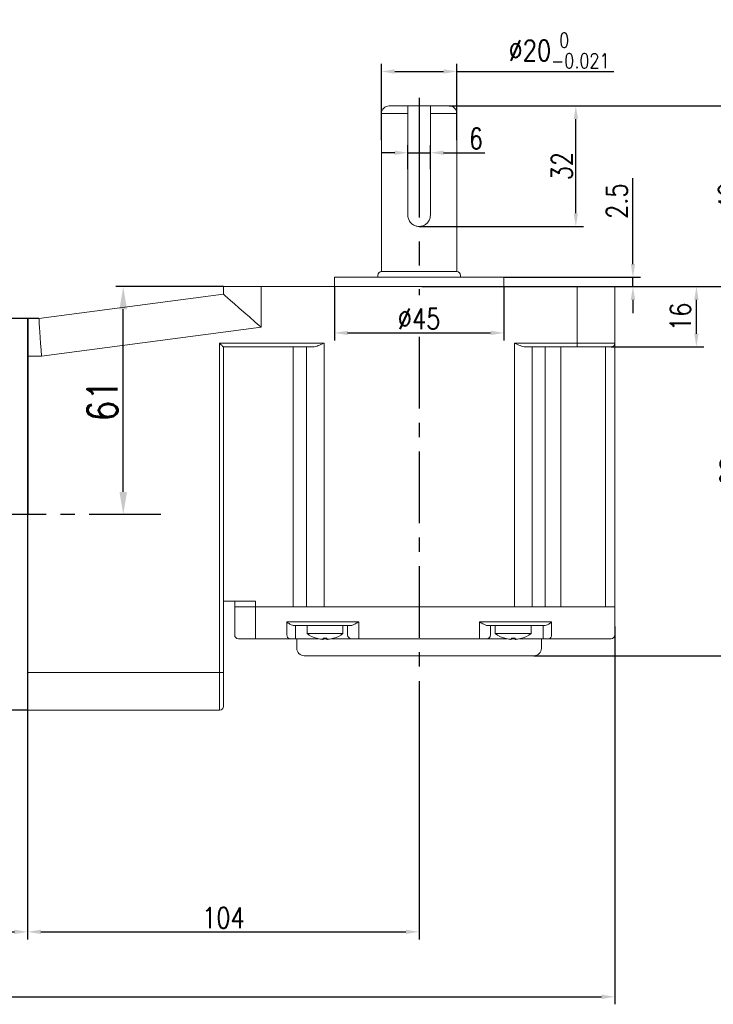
# Model space of a CAD drawing. Header units: inches. Extents: x 331 to 12887, y -474 to 4488.
# Tile 121 of 122: x 11980 to 12164, y 1230 to 1491. Entities that reach past the tile are written whole.
import ezdxf

# ---------------------------------------------------------------- set-up
doc = ezdxf.new("R2010")
doc.units = ezdxf.units.IN
doc.header["$LTSCALE"] = 10
doc.header["$MEASUREMENT"] = 0
doc.linetypes.add('CENTER', pattern=[10.16, 6.35, -1.27, 1.27, -1.27])
for name, color, linetype in [('1轮廓实线层', 7, 'Continuous'), ('3中心线层', 1, 'CENTER'), ('7标注层', 4, 'Continuous')]:
    doc.layers.add(name, color=color, linetype=linetype)
doc.styles.add('PC_TEXTSTYLE', font='isocp.shx', dxfattribs={"width": 0.8, "bigfont": 'HZFS.SHX'})
doc.styles.add('TH_GBDIM', font='romans.shx', dxfattribs={"width": 0.8, "bigfont": 'gbcbig.shx'})
doc.dimstyles.new('TH_GBDIM', dxfattribs={"dimtxt": 3.5, "dimasz": 2.5, "dimexe": 2, "dimexo": 0, "dimgap": 1, "dimtad": 1, "dimdec": 4, "dimdsep": 46, "dimtxsty": 'TH_GBDIM', "dimcen": 0.09, "dimclrd": 4, "dimclre": 4, "dimclrt": 3, "dimadec": 0, "dimazin": 0, "dimtfac": 1, "dimtdec": 4, "dimtmove": 0, "dimatfit": 3, "dimfxl": 1, "dimtzin": 0, "dimarcsym": 0})
doc.dimstyles.new('线性标注', dxfattribs={"dimtxt": 2.5, "dimasz": 3, "dimexe": 2, "dimexo": 0, "dimgap": 1, "dimtad": 1, "dimtih": 1, "dimtoh": 1, "dimdsep": 46, "dimtxsty": 'PC_TEXTSTYLE', "dimcen": 0.09, "dimclrt": 3, "dimadec": 0, "dimazin": 0, "dimtfac": 0.7, "dimtix": 1, "dimtmove": 0, "dimatfit": 0, "dimfxl": 1, "dimtzin": 0, "dimarcsym": 0})

# ---------------------------------------------------------------- blocks, each defined once
blk = doc.blocks.new('*D692')
at = {"layer": '7标注层', "color": 0, "lineweight": -2, "transparency": 16777216}
for p, q in [((12086.22, 1314.85), (12086.22, 1246.84)), ((11982.22, 1307.67), (11982.22, 1246.84)), ((11985.72, 1248.84), (12082.72, 1248.84))]:
    blk.add_line(p, q, dxfattribs=at)
at = {"layer": '7标注层', "color": 0, "transparency": 16777216}
for points in [[(11985.72, 1249.42), (11985.72, 1248.26), (11982.22, 1248.84)], [(12082.72, 1249.42), (12082.72, 1248.26), (12086.22, 1248.84)]]:
    blk.add_solid(points, dxfattribs=at)
at = {"layer": 'Defpoints', "color": 0, "transparency": 16777216}
for p in [(12086.22, 1314.85), (11982.22, 1307.67), (12086.22, 1248.84)]:
    blk.add_point(p, dxfattribs=at)
at = {"layer": '7标注层', "color": 3, "transparency": 16777216, "insert": (12034.22, 1252.59), "char_height": 5.5, "attachment_point": 5, "style": 'TH_GBDIM'}
blk.add_mtext('104', dxfattribs=at)
blk = doc.blocks.new('*D794')
at = {"layer": '7标注层', "color": 4, "lineweight": -2, "transparency": 16777216}
for p, q in [((12034.22, 1420.17), (12005.61, 1420.17)), ((12007.61, 1365.67), (12007.61, 1414.17)), ((12007.61, 1359.67), (12005.61, 1359.67))]:
    blk.add_line(p, q, dxfattribs=at)
at = {"layer": '7标注层', "color": 4, "transparency": 16777216}
for points in [[(12006.61, 1414.17), (12008.61, 1414.17), (12007.61, 1420.17)], [(12006.61, 1365.67), (12008.61, 1365.67), (12007.61, 1359.67)]]:
    blk.add_solid(points, dxfattribs=at)
at = {"layer": 'Defpoints', "color": 0, "transparency": 16777216}
for p in [(12007.61, 1420.17), (12034.22, 1420.17), (12007.61, 1359.67)]:
    blk.add_point(p, dxfattribs=at)
at = {"layer": '7标注层', "color": 3, "transparency": 16777216, "insert": (12002.11, 1389.92), "char_height": 8, "attachment_point": 5, "rotation": 90, "style": 'TH_GBDIM'}
blk.add_mtext('61', dxfattribs=at)
blk = doc.blocks.new('*D795')
at = {"layer": '7标注层', "color": 4, "lineweight": -2, "transparency": 16777216}
for p, q in [((12138.22, 1420.17), (12161.9, 1420.17)), ((12159.9, 1407.67), (12159.9, 1416.67)), ((12137.22, 1404.17), (12161.9, 1404.17))]:
    blk.add_line(p, q, dxfattribs=at)
at = {"layer": '7标注层', "color": 4, "transparency": 16777216}
for points in [[(12159.32, 1416.67), (12160.49, 1416.67), (12159.9, 1420.17)], [(12159.32, 1407.67), (12160.49, 1407.67), (12159.9, 1404.17)]]:
    blk.add_solid(points, dxfattribs=at)
at = {"layer": 'Defpoints', "color": 0, "transparency": 16777216}
for p in [(12138.22, 1420.17), (12159.9, 1420.17), (12137.22, 1404.17)]:
    blk.add_point(p, dxfattribs=at)
at = {"layer": '7标注层', "color": 3, "transparency": 16777216, "insert": (12155.65, 1412.17), "char_height": 5.5, "attachment_point": 5, "rotation": 90, "style": 'TH_GBDIM'}
blk.add_mtext('16', dxfattribs=at)
blk = doc.blocks.new('*D796')
at = {"layer": '7标注层', "color": 4, "lineweight": -2, "transparency": 16777216}
for p, q in [((12138.22, 1420.17), (12174.73, 1420.17)), ((12172.73, 1416.67), (12172.73, 1325.67)), ((12116.72, 1322.17), (12174.73, 1322.17))]:
    blk.add_line(p, q, dxfattribs=at)
at = {"layer": '7标注层', "color": 4, "transparency": 16777216}
for points in [[(12172.15, 1416.67), (12173.32, 1416.67), (12172.73, 1420.17)], [(12172.15, 1325.67), (12173.32, 1325.67), (12172.73, 1322.17)]]:
    blk.add_solid(points, dxfattribs=at)
at = {"layer": 'Defpoints', "color": 0, "transparency": 16777216}
for p in [(12138.22, 1420.17), (12116.72, 1322.17), (12172.73, 1322.17)]:
    blk.add_point(p, dxfattribs=at)
at = {"layer": '7标注层', "color": 3, "transparency": 16777216, "insert": (12168.98, 1371.17), "char_height": 5.5, "attachment_point": 5, "rotation": 90, "style": 'TH_GBDIM'}
blk.add_mtext('98', dxfattribs=at)
blk = doc.blocks.new('*D694')
at = {"layer": '7标注层', "color": 4, "lineweight": -2, "transparency": 16777216}
for p, q in [((12094.23, 1468.17), (12174.73, 1468.17)), ((12172.73, 1464.67), (12172.73, 1423.67)), ((12125.16, 1420.17), (12174.73, 1420.17))]:
    blk.add_line(p, q, dxfattribs=at)
at = {"layer": '7标注层', "color": 4, "transparency": 16777216}
for points in [[(12172.15, 1464.67), (12173.32, 1464.67), (12172.73, 1468.17)], [(12172.15, 1423.67), (12173.32, 1423.67), (12172.73, 1420.17)]]:
    blk.add_solid(points, dxfattribs=at)
at = {"layer": 'Defpoints', "color": 0, "transparency": 16777216}
for p in [(12094.23, 1468.17), (12125.16, 1420.17), (12172.73, 1420.17)]:
    blk.add_point(p, dxfattribs=at)
at = {"layer": '7标注层', "color": 3, "transparency": 16777216, "insert": (12168.48, 1444.17), "char_height": 5.5, "attachment_point": 5, "rotation": 90, "style": 'TH_GBDIM'}
blk.add_mtext('49', dxfattribs=at)
blk = doc.blocks.new('*D695')
at = {"layer": '7标注层', "color": 4, "lineweight": -2, "transparency": 16777216}
for p, q in [((12094.23, 1468.17), (12129.86, 1468.17)), ((12127.86, 1439.67), (12127.86, 1464.67)), ((12086.23, 1436.17), (12129.86, 1436.17))]:
    blk.add_line(p, q, dxfattribs=at)
at = {"layer": '7标注层', "color": 4, "transparency": 16777216}
for points in [[(12127.28, 1464.67), (12128.44, 1464.67), (12127.86, 1468.17)], [(12127.28, 1439.67), (12128.44, 1439.67), (12127.86, 1436.17)]]:
    blk.add_solid(points, dxfattribs=at)
at = {"layer": 'Defpoints', "color": 0, "transparency": 16777216}
for p in [(12094.23, 1468.17), (12127.86, 1468.17), (12086.23, 1436.17)]:
    blk.add_point(p, dxfattribs=at)
at = {"layer": '7标注层', "color": 3, "transparency": 16777216, "insert": (12124.11, 1452.17), "char_height": 5.5, "attachment_point": 5, "rotation": 90, "style": 'TH_GBDIM'}
blk.add_mtext('32', dxfattribs=at)
blk = doc.blocks.new('*D696')
at = {"layer": '7标注层', "color": 4, "lineweight": -2, "transparency": 16777216}
for p, q in [((12076.23, 1459.11), (12076.23, 1479.31)), ((12079.73, 1477.31), (12092.73, 1477.31)), ((12096.23, 1459.11), (12096.23, 1479.31)), ((12096.23, 1477.31), (12137.93, 1477.31))]:
    blk.add_line(p, q, dxfattribs=at)
at = {"layer": '7标注层', "color": 4, "transparency": 16777216}
for points in [[(12079.73, 1477.89), (12079.73, 1476.72), (12076.23, 1477.31)], [(12092.73, 1477.89), (12092.73, 1476.72), (12096.23, 1477.31)]]:
    blk.add_solid(points, dxfattribs=at)
at = {"layer": 'Defpoints', "color": 0, "transparency": 16777216}
for p in [(12096.23, 1477.31), (12076.23, 1459.05), (12096.23, 1459.05)]:
    blk.add_point(p, dxfattribs=at)
at = {"layer": '7标注层', "color": 3, "transparency": 16777216, "insert": (12123.41, 1482.86), "char_height": 5.5, "attachment_point": 5, "style": 'TH_GBDIM'}
blk.add_mtext('\\A1;{%%c20{\\H0.71x;\\S 0^ -0.021;}}', dxfattribs=at)
blk = doc.blocks.new('*D697')
at = {"layer": '7标注层', "color": 4, "lineweight": -2, "transparency": 16777216}
for p, q in [((12083.23, 1451.36), (12083.23, 1457.73)), ((12089.23, 1451.36), (12089.23, 1457.73)), ((12079.73, 1455.73), (12076.23, 1455.73)), ((12083.23, 1455.73), (12089.23, 1455.73)), ((12092.73, 1455.73), (12103.7, 1455.73))]:
    blk.add_line(p, q, dxfattribs=at)
at = {"layer": '7标注层', "color": 4, "transparency": 16777216}
for points in [[(12079.73, 1456.31), (12079.73, 1455.15), (12083.23, 1455.73)], [(12092.73, 1456.31), (12092.73, 1455.15), (12089.23, 1455.73)]]:
    blk.add_solid(points, dxfattribs=at)
at = {"layer": 'Defpoints', "color": 0, "transparency": 16777216}
for p in [(12089.23, 1455.73), (12083.23, 1451.36), (12089.23, 1451.36)]:
    blk.add_point(p, dxfattribs=at)
at = {"layer": '7标注层', "color": 3, "transparency": 16777216, "insert": (12101.33, 1459.48), "char_height": 5.5, "attachment_point": 5, "style": 'TH_GBDIM'}
blk.add_mtext('6', dxfattribs=at)
blk = doc.blocks.new('*D700')
at = {"layer": '7标注层', "color": 4, "lineweight": -2, "transparency": 16777216}
for p, q in [((12143.04, 1426.17), (12143.04, 1448.99)), ((12108.72, 1422.67), (12145.04, 1422.67)), ((12143.04, 1420.17), (12143.04, 1422.67)), ((12086.91, 1420.17), (12145.04, 1420.17)), ((12143.04, 1416.67), (12143.04, 1413.17))]:
    blk.add_line(p, q, dxfattribs=at)
at = {"layer": '7标注层', "color": 4, "transparency": 16777216}
for points in [[(12142.45, 1426.17), (12143.62, 1426.17), (12143.04, 1422.67)], [(12142.45, 1416.67), (12143.62, 1416.67), (12143.04, 1420.17)]]:
    blk.add_solid(points, dxfattribs=at)
at = {"layer": 'Defpoints', "color": 0, "transparency": 16777216}
for p in [(12108.72, 1422.67), (12143.04, 1422.67), (12086.91, 1420.17)]:
    blk.add_point(p, dxfattribs=at)
at = {"layer": '7标注层', "color": 3, "transparency": 16777216, "insert": (12138.79, 1442.88), "char_height": 5.5, "attachment_point": 5, "rotation": 90, "style": 'TH_GBDIM'}
blk.add_mtext('2.5', dxfattribs=at)
blk = doc.blocks.new('*D702')
at = {"layer": '7标注层', "color": 0, "lineweight": -2, "transparency": 16777216}
for p, q in [((12063.72, 1420.17), (12063.72, 1405.89)), ((12108.72, 1420.17), (12108.72, 1405.89)), ((12067.22, 1407.89), (12105.22, 1407.89))]:
    blk.add_line(p, q, dxfattribs=at)
at = {"layer": '7标注层', "color": 0, "transparency": 16777216}
for points in [[(12067.22, 1408.47), (12067.22, 1407.3), (12063.72, 1407.89)], [(12105.22, 1408.47), (12105.22, 1407.3), (12108.72, 1407.89)]]:
    blk.add_solid(points, dxfattribs=at)
at = {"layer": 'Defpoints', "color": 0, "transparency": 16777216}
for p in [(12063.72, 1420.17), (12108.72, 1420.17), (12108.72, 1407.89)]:
    blk.add_point(p, dxfattribs=at)
at = {"layer": '7标注层', "color": 3, "transparency": 16777216, "insert": (12086.22, 1411.64), "char_height": 5.5, "attachment_point": 5, "style": 'TH_GBDIM'}
blk.add_mtext('%%C45', dxfattribs=at)
blk = doc.blocks.new('*D703')
at = {"layer": '7标注层', "color": 0, "lineweight": -2, "transparency": 16777216}
for p, q in [((11982.22, 1411.67), (11982.22, 1246.84)), ((11777.72, 1324.67), (11777.72, 1246.84)), ((11781.22, 1248.84), (11978.72, 1248.84))]:
    blk.add_line(p, q, dxfattribs=at)
at = {"layer": '7标注层', "color": 0, "transparency": 16777216}
for points in [[(11781.22, 1249.42), (11781.22, 1248.26), (11777.72, 1248.84)], [(11978.72, 1249.42), (11978.72, 1248.26), (11982.22, 1248.84)]]:
    blk.add_solid(points, dxfattribs=at)
at = {"layer": 'Defpoints', "color": 0, "transparency": 16777216}
for p in [(11982.22, 1411.67), (11777.72, 1324.67), (11982.22, 1248.84)]:
    blk.add_point(p, dxfattribs=at)
at = {"layer": '7标注层', "color": 3, "transparency": 16777216, "insert": (11891.47, 1252.59), "char_height": 5.5, "attachment_point": 5, "style": 'TH_GBDIM'}
blk.add_mtext('204.5', dxfattribs=at)
blk = doc.blocks.new('*D705')
at = {"layer": '7标注层', "color": 0, "lineweight": -2, "transparency": 16777216}
for p, q in [((12138.22, 1329.92), (12138.22, 1229.59)), ((11777.72, 1319.42), (11777.72, 1229.59)), ((11781.22, 1231.59), (12134.72, 1231.59))]:
    blk.add_line(p, q, dxfattribs=at)
at = {"layer": '7标注层', "color": 0, "transparency": 16777216}
for points in [[(11781.22, 1232.18), (11781.22, 1231.01), (11777.72, 1231.59)], [(12134.72, 1232.18), (12134.72, 1231.01), (12138.22, 1231.59)]]:
    blk.add_solid(points, dxfattribs=at)
at = {"layer": 'Defpoints', "color": 0, "transparency": 16777216}
for p in [(12138.22, 1329.92), (11777.72, 1319.42), (12138.22, 1231.59)]:
    blk.add_point(p, dxfattribs=at)
at = {"layer": '7标注层', "color": 3, "transparency": 16777216, "insert": (11969.47, 1235.34), "char_height": 5.5, "attachment_point": 5, "style": 'TH_GBDIM'}
blk.add_mtext('360.5', dxfattribs=at)

msp = doc.modelspace()

# ---------------------------------------------------------------- linework, layer by layer
at = {"linetype": 'Continuous', "lineweight": 15}
for p, q in [((12078.22711, 1468.17136), (12094.2271, 1468.17136)), ((12076.22418, 1424.17136), (12076.22711, 1466.17136)), ((12076.22418, 1424.17136), (12076.22815, 1466.17136)), ((12083.2271, 1466.17136), (12076.22711, 1466.17136)), ((12083.2271, 1439.17136), (12083.2271, 1466.17136)), ((12089.22711, 1466.17136), (12089.22711, 1439.17136)), ((12096.2271, 1466.17136), (12089.22711, 1466.17136)), ((12096.22711, 1466.17136), (12096.22418, 1424.17136)), ((12096.22711, 1466.17136), (12096.22418, 1424.17136)), ((12063.72418, 1422.67136), (12108.72418, 1422.67136)), ((12096.22418, 1424.17136), (12076.22418, 1424.17136)), ((12034.22418, 1418.17136), (12034.22418, 1420.17136)), ((12034.22418, 1420.17136), (12044.22418, 1420.17136)), ((12044.22418, 1420.17136), (12044.22418, 1409.41029)), ((12044.22418, 1420.17136), (12128.22418, 1420.17136)), ((12128.22418, 1420.17136), (12138.22418, 1420.17136)), ((12128.22418, 1405.17136), (12128.22418, 1420.17136)), ((12138.22418, 1420.17136), (12138.22418, 1405.17136)), ((11985.22418, 1411.67136), (12034.22418, 1418.17136)), ((12044.22418, 1409.41029), (11985.88455, 1401.67136)), ((12033.22418, 1405.17136), (12060.97132, 1405.17136)), ((12033.22418, 1317.67136), (12033.22418, 1405.17136)), ((12057.97132, 1404.17136), (12034.22418, 1404.17136)), ((12034.22418, 1404.17136), (12034.22418, 1317.67136)), ((12052.79401, 1404.17136), (12052.79401, 1335.17136)), ((12056.27286, 1335.17136), (12056.27286, 1404.17136)), ((12060.97132, 1405.17136), (12060.97132, 1335.17136)), ((12111.55536, 1405.17136), (12128.22418, 1405.17136)), ((12111.55536, 1335.17136), (12111.55536, 1405.17136)), ((12128.22418, 1404.17136), (12114.55536, 1404.17136)), ((12116.25382, 1404.17136), (12116.25382, 1335.17136)), ((12119.72351, 1404.17136), (12119.72351, 1335.17136)), ((12123.90059, 1404.17136), (12123.90059, 1335.17136)), ((12128.22418, 1405.17136), (12138.22418, 1405.17136)), ((12128.22418, 1405.17136), (12128.22418, 1404.17136)), ((12137.22418, 1404.17136), (12128.22418, 1404.17136)), ((12135.72418, 1335.17136), (12135.72418, 1404.17136)), ((12138.22418, 1405.17136), (12138.22418, 1335.17136)), ((11985.88455, 1401.67136), (11982.22418, 1401.67136)), ((12034.22418, 1336.67136), (12042.76406, 1336.67136)), ((12037.22418, 1335.17136), (12037.22418, 1336.67136)), ((12042.76406, 1336.67136), (12042.76406, 1335.17136)), ((12037.22418, 1327.67136), (12037.22418, 1335.17136)), ((12037.22418, 1335.17136), (12042.76406, 1335.17136)), ((12042.76406, 1335.17136), (12037.22418, 1335.17136)), ((12042.76406, 1335.17136), (12042.76406, 1327.67136)), ((12042.76406, 1335.17136), (12052.79401, 1335.17136)), ((12042.76406, 1335.17136), (12052.79401, 1335.17136)), ((12056.27286, 1335.17136), (12052.79401, 1335.17136)), ((12052.79401, 1335.17136), (12056.27286, 1335.17136)), ((12056.27286, 1335.17136), (12060.97132, 1335.17136)), ((12060.97132, 1335.17136), (12056.27286, 1335.17136)), ((12111.55536, 1335.17136), (12060.97132, 1335.17136)), ((12060.97132, 1335.17136), (12111.55536, 1335.17136)), ((12111.55536, 1335.17136), (12116.25382, 1335.17136)), ((12116.25382, 1335.17136), (12111.55536, 1335.17136)), ((12116.25382, 1335.17136), (12119.72351, 1335.17136)), ((12116.25382, 1335.17136), (12119.72351, 1335.17136)), ((12119.72351, 1335.17136), (12123.90059, 1335.17136)), ((12119.72351, 1335.17136), (12123.90059, 1335.17136)), ((12123.90059, 1335.17136), (12135.72418, 1335.17136)), ((12123.90059, 1335.17136), (12135.72418, 1335.17136)), ((12135.72418, 1335.17136), (12138.22418, 1335.17136)), ((12138.22418, 1335.17136), (12135.72418, 1335.17136)), ((12138.22418, 1335.17136), (12138.22418, 1327.67136)), ((12051.10398, 1331.17136), (12052.79401, 1331.17136)), ((12051.10398, 1327.67136), (12051.10398, 1331.17136)), ((12052.79401, 1331.17136), (12056.27286, 1331.17136)), ((12056.27286, 1331.17136), (12060.97132, 1331.17136)), ((12060.97132, 1331.17136), (12070.22418, 1331.17136)), ((12070.22418, 1331.17136), (12070.22418, 1327.67136)), ((12102.22418, 1331.17136), (12111.55536, 1331.17136)), ((12102.22418, 1327.67136), (12102.22418, 1331.17136)), ((12111.55536, 1331.17136), (12116.25382, 1331.17136)), ((12116.25382, 1331.17136), (12119.72351, 1331.17136)), ((12119.72351, 1331.17136), (12121.4313, 1331.17136)), ((12121.4313, 1331.17136), (12121.4313, 1327.67136)), ((12053.7337, 1330.17136), (12053.03423, 1330.17136)), ((12053.39347, 1330.17136), (12053.39347, 1327.67136)), ((12057.21255, 1330.17136), (12053.7337, 1330.17136)), ((12060.97132, 1330.17136), (12057.21255, 1330.17136)), ((12067.98811, 1330.17136), (12060.97132, 1330.17136)), ((12067.22418, 1327.67136), (12067.22418, 1330.17136)), ((12111.55536, 1330.17136), (12104.46025, 1330.17136)), ((12105.22418, 1330.17136), (12105.22418, 1327.67136)), ((12115.31413, 1330.17136), (12111.55536, 1330.17136)), ((12118.78382, 1330.17136), (12115.31413, 1330.17136)), ((12119.49759, 1330.17136), (12118.78382, 1330.17136)), ((12119.15152, 1327.67136), (12119.15152, 1330.17136)), ((12042.65608, 1326.67136), (12038.22418, 1326.67136)), ((12051.86715, 1326.67136), (12042.65608, 1326.67136)), ((12053.39347, 1326.67136), (12051.86715, 1326.67136)), ((12053.39347, 1326.67136), (12053.39347, 1327.67136)), ((12059.51541, 1326.67136), (12053.39347, 1326.67136)), ((12056.47418, 1328.03416), (12061.22418, 1328.03416)), ((12060.73418, 1326.52556), (12060.73418, 1326.81108)), ((12061.22418, 1326.67136), (12060.73418, 1326.67136)), ((12061.22418, 1328.03416), (12065.97418, 1328.03416)), ((12061.22418, 1326.67136), (12061.22418, 1326.79769)), ((12061.71418, 1326.67136), (12061.22418, 1326.67136)), ((12061.71418, 1326.81108), (12061.71418, 1326.52556)), ((12068.22418, 1326.67136), (12062.93295, 1326.67136)), ((12070.22418, 1326.67136), (12068.22418, 1326.67136)), ((12070.22418, 1326.67136), (12070.22418, 1327.67136)), ((12102.22418, 1326.67136), (12070.22418, 1326.67136)), ((12102.22418, 1326.67136), (12102.22418, 1327.67136)), ((12104.22418, 1326.67136), (12102.22418, 1326.67136)), ((12109.51541, 1326.67136), (12104.22418, 1326.67136)), ((12106.47418, 1328.03416), (12111.22418, 1328.03416)), ((12110.73418, 1326.52556), (12110.73418, 1326.81108)), ((12111.22418, 1326.67136), (12110.73418, 1326.67136)), ((12111.22418, 1328.03416), (12115.97418, 1328.03416)), ((12111.22418, 1326.79769), (12111.22418, 1326.67136)), ((12111.71418, 1326.67136), (12111.22418, 1326.67136)), ((12111.71418, 1326.81108), (12111.71418, 1326.52556)), ((12119.15152, 1326.67136), (12112.93295, 1326.67136)), ((12119.15152, 1327.67136), (12119.15152, 1326.67136)), ((12120.67138, 1326.67136), (12119.15152, 1326.67136)), ((12123.40059, 1326.67136), (12120.67138, 1326.67136)), ((12135.22418, 1326.67136), (12123.40059, 1326.67136)), ((12137.22418, 1326.67136), (12135.22418, 1326.67136)), ((12116.72418, 1322.17136), (12055.72418, 1322.17136)), ((11982.22418, 1317.67136), (12033.22418, 1317.67136)), ((12033.22418, 1307.67136), (12033.22418, 1317.67136)), ((12033.22418, 1317.67136), (12034.22418, 1317.67136)), ((12034.22418, 1317.67136), (12034.22418, 1308.67136)), ((12033.22418, 1307.67136), (11982.22418, 1307.67136))]:
    msp.add_line(p, q, dxfattribs=at)
at = {"linetype": 'Continuous', "lineweight": 15, "flags": 128}
for points in [[(12044.22418, 1409.41029), (12042.65984, 1410.78083), (12041.13401, 1412.11761), (12039.68427, 1413.38774), (12038.34633, 1414.55992), (12037.15311, 1415.6053), (12036.13401, 1416.49814), (12035.31412, 1417.21646), (12034.71361, 1417.74256), (12034.3473, 1418.0635), (12034.22418, 1418.17136)], [(11985.22418, 1411.67136), (11985.23422, 1411.51944), (11985.264, 1411.06829), (11985.31265, 1410.33162), (11985.37867, 1409.33181), (11985.46007, 1408.09924), (11985.55437, 1406.67136), (11985.65869, 1405.09156), (11985.76988, 1403.40784), (11985.88455, 1401.67136)], [(12034.22418, 1404.17136), (12034.20899, 1404.18655), (12034.16387, 1404.23167), (12034.09021, 1404.30534), (12033.99023, 1404.40532), (12033.86697, 1404.52857), (12033.72418, 1404.67136), (12033.5662, 1404.82934), (12033.39783, 1404.99771), (12033.22418, 1405.17136)], [(12063.47805, 1326.81108), (12063.48143, 1326.80522), (12063.48384, 1326.80104), (12063.48529, 1326.79853), (12063.48577, 1326.79769)], [(12108.96259, 1326.79769), (12108.96307, 1326.79853), (12108.96452, 1326.80104), (12108.96693, 1326.80522), (12108.97031, 1326.81108)]]:
    msp.add_lwpolyline(points, dxfattribs=at)
at = {"linetype": 'Continuous', "lineweight": 15}
for centre, radius, start, end in [((12078.22711, 1466.17136), 2, 90, 180), ((12094.22711, 1466.17136), 2, 0, 90), ((12076.22418, 1423.17136), 1, 90, 180), ((12096.22418, 1423.17136), 1, 0, 90), ((12137.22418, 1405.17136), 1, 270, 0), ((12038.22418, 1327.67136), 1, 180, 270), ((12040.36781, 1327.42427), 2.40896, 341.7873328, 5.8872967), ((12052.00393, 1327.56696), 0.90599, 173.3830038, 261.3161557), ((12061.22418, 1334.47136), 8, 233.5764264, 253.5786384), ((12061.78878, 1325.17505), 3.25888, 149.8661641, 150.1378907), ((12061.22418, 1334.47136), 7.98498, 253.6046715, 264.3221101), ((12061.22418, 1335.7742), 8.9765, 266.8708423, 273.1291577), ((12061.22418, 1334.47136), 7.98498, 275.6778899, 286.3953285), ((12061.22418, 1334.47136), 8, 286.4213616, 306.4235736), ((12068.22418, 1327.67136), 1, 180, 270), ((12104.22418, 1327.67136), 1, 270, 0), ((12111.22418, 1334.47136), 8, 233.5764264, 253.5786384), ((12111.22418, 1334.47136), 7.98498, 253.6046715, 264.3221101), ((12111.22418, 1335.77421), 8.97652, 266.8708452, 273.1291548), ((12111.22418, 1334.47136), 7.98498, 275.6778899, 286.3953285), ((12117.01715, 1328.84505), 4.08195, 209.8865173, 210.1034474), ((12111.22418, 1334.47136), 8, 286.4213616, 306.4235736), ((12120.53238, 1327.56573), 0.9051, 278.8337087, 6.7019271), ((12137.22418, 1327.67136), 1, 270, 0), ((12055.72418, 1324.17136), 2, 180, 270), ((12116.72418, 1324.17136), 2, 270, 0), ((12033.22418, 1308.67136), 1, 270, 0)]:
    msp.add_arc(centre, radius, start, end, dxfattribs=at)
for points, knots in [([(12083.2271, 1466.17136), (12083.2271, 1466.26765), (12083.2271, 1466.57771), (12083.2271, 1466.98422), (12083.2271, 1467.4534), (12083.2271, 1467.84784), (12083.2271, 1468.1257), (12083.2271, 1468.15707), (12083.2271, 1468.17136)], [0, 0, 0, 0, 0.08938675, 0.287851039, 0.389062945, 0.604634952, 0.819845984, 1, 1, 1, 1]), ([(12089.22711, 1468.17136), (12089.22711, 1468.14838), (12089.22711, 1468.10172), (12089.22711, 1467.76383), (12089.22711, 1467.31112), (12089.22711, 1466.79284), (12089.22711, 1466.37298), (12089.22711, 1466.17136)], [0, 0, 0, 0, 0.229746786, 0.466528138, 0.611240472, 0.813313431, 1, 1, 1, 1]), ([(12089.22711, 1439.17136), (12089.19547, 1438.84258), (12089.13224, 1438.1854), (12088.64118, 1437.30508), (12087.90615, 1436.61534), (12086.96447, 1436.20347), (12085.94799, 1436.12922), (12084.98312, 1436.38342), (12084.15063, 1436.93017), (12083.53184, 1437.73086), (12083.25592, 1438.53238), (12083.23379, 1439.02305), (12083.2271, 1439.17136)], [0, 0, 0, 0, 0.104037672, 0.207958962, 0.314868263, 0.423943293, 0.529873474, 0.632456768, 0.736269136, 0.844079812, 0.952871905, 1, 1, 1, 1]), ([(12060.97132, 1405.17136), (12060.96702, 1405.16944), (12060.68922, 1405.04518), (12059.94674, 1404.71797), (12058.91854, 1404.28222), (12058.23197, 1404.20187), (12057.97132, 1404.17136)], [0, 0, 0, 0, 0.004181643, 0.269941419, 0.722842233, 1, 1, 1, 1]), ([(12114.55536, 1404.17136), (12114.29471, 1404.20187), (12113.60813, 1404.28222), (12112.57993, 1404.71795), (12111.83747, 1405.04519), (12111.55966, 1405.16944), (12111.55536, 1405.17136)], [0, 0, 0, 0, 0.27715807, 0.730058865, 0.995817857, 1, 1, 1, 1]), ([(12053.03423, 1330.17136), (12052.86729, 1330.18819), (12052.44256, 1330.23101), (12051.74598, 1330.58957), (12051.31985, 1330.95054), (12051.1057, 1331.1696), (12051.10398, 1331.17136)], [0, 0, 0, 0, 0.204354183, 0.519902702, 0.996146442, 1, 1, 1, 1]), ([(12070.22418, 1331.17136), (12070.22102, 1331.16954), (12070.16382, 1331.13652), (12069.76236, 1330.90462), (12069.12233, 1330.54428), (12068.42288, 1330.22314), (12068.10707, 1330.18553), (12067.98811, 1330.17136)], [0, 0, 0, 0, 0.00400807, 0.072494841, 0.508977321, 0.815042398, 1, 1, 1, 1]), ([(12104.46025, 1330.17136), (12104.34129, 1330.18553), (12104.02548, 1330.22314), (12103.32603, 1330.54428), (12102.68601, 1330.90464), (12102.28454, 1331.13651), (12102.22734, 1331.16954), (12102.22418, 1331.17136)], [0, 0, 0, 0, 0.184956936, 0.491022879, 0.927506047, 0.995992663, 1, 1, 1, 1]), ([(12121.4313, 1331.17136), (12121.42957, 1331.1696), (12121.21428, 1330.95064), (12120.7871, 1330.58969), (12120.08958, 1330.23106), (12119.66467, 1330.18821), (12119.49759, 1330.17136)], [0, 0, 0, 0, 0.00385126, 0.479928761, 0.795514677, 1, 1, 1, 1]), ([(12060.43418, 1326.52556), (12060.46771, 1326.52255), (12060.53477, 1326.51654), (12060.62445, 1326.51272), (12060.69217, 1326.51349), (12060.72879, 1326.51823), (12060.73261, 1326.52343), (12060.73418, 1326.52556)], [0, 0, 0, 0, 0.2138793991, 0.4278109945, 0.6405928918, 0.8528834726, 1, 1, 1, 1]), ([(12061.71418, 1326.52556), (12061.71745, 1326.52255), (12061.72399, 1326.51654), (12061.77525, 1326.51272), (12061.85066, 1326.51349), (12061.93504, 1326.51823), (12061.99119, 1326.52343), (12062.01418, 1326.52556)], [0, 0, 0, 0, 0.213875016, 0.427806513, 0.640594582, 0.852880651, 1, 1, 1, 1]), ([(12110.43418, 1326.52556), (12110.46771, 1326.52255), (12110.53477, 1326.51654), (12110.62445, 1326.51272), (12110.69216, 1326.51349), (12110.72879, 1326.51823), (12110.73261, 1326.52343), (12110.73418, 1326.52556)], [0, 0, 0, 0, 0.2138756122, 0.4278091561, 0.6405908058, 0.8528828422, 1, 1, 1, 1]), ([(12111.71418, 1326.52556), (12111.71745, 1326.52255), (12111.72399, 1326.51654), (12111.77525, 1326.51272), (12111.85066, 1326.51349), (12111.93504, 1326.51823), (12111.99119, 1326.52343), (12112.01418, 1326.52556)], [0, 0, 0, 0, 0.213873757, 0.427805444, 0.64059644, 0.852876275, 1, 1, 1, 1])]:
    msp.add_open_spline(points, degree=3, knots=knots, dxfattribs=at)
for points in [[(12063.72418, 1422.67136), (12063.72418, 1420.17136)], [(12075.22418, 1423.17136), (12075.22418, 1422.67136)], [(12097.22418, 1422.67136), (12097.22418, 1423.17136)], [(12108.72418, 1420.17136), (12108.72418, 1422.67136)], [(12056.47418, 1330.17136), (12056.47418, 1328.03416)], [(12065.97418, 1328.03416), (12065.97418, 1330.17136)], [(12106.47418, 1330.17136), (12106.47418, 1328.03416)], [(12115.97418, 1328.03416), (12115.97418, 1330.17136)], [(12053.72418, 1326.67136), (12053.72418, 1324.17136)], [(12118.72418, 1324.17136), (12118.72418, 1326.67136)]]:
    msp.add_open_spline(points, degree=1, dxfattribs=at)
at = {"layer": '1轮廓实线层'}
for p, q in [((11982.22418, 1411.67136), (11973.72418, 1411.67136)), ((11982.22418, 1411.67136), (11982.22418, 1359.67136)), ((11982.22418, 1307.67136), (11982.22418, 1411.67136)), ((11982.22418, 1307.67136), (11982.22418, 1411.67136)), ((11985.22418, 1411.67136), (11982.22418, 1411.67136)), ((11982.22418, 1411.67136), (11982.22418, 1359.67136)), ((11982.22418, 1411.67136), (11982.22418, 1359.67136)), ((11982.22418, 1307.67136), (11982.22418, 1359.67136)), ((11982.22418, 1307.67136), (11982.22418, 1359.67136)), ((11982.22418, 1307.67136), (11982.22418, 1359.67136)), ((11982.22418, 1307.67136), (11973.72418, 1307.67136))]:
    msp.add_line(p, q, dxfattribs=at)
at = {"layer": '3中心线层', "ltscale": 0.5}
msp.add_line((12086.22711, 1470.27042), (12086.22616, 1417.87101), dxfattribs=at)
at = {"layer": '3中心线层', "ltscale": 0.3}
for p, q in [((12086.22418, 1406.88706), (12086.22418, 1314.85421)), ((12017.60554, 1359.67135), (11918.58487, 1359.67135))]:
    msp.add_line(p, q, dxfattribs=at)

# ---------------------------------------------------------------- dimensions: what is measured, and where the dimension line sits
at = {"layer": '7标注层'}
dim = msp.add_linear_dim(base=(12096.22815, 1477.30569), p1=(12076.22815, 1459.04712), p2=(12096.22815, 1459.04712), angle=0, text='\\A1;{%%c<>{\\H0.71x;\\S 0^ -0.021;}}', dimstyle='TH_GBDIM', override={"dimscale": 1, "dimtxt": 5.5, "dimasz": 3.5, "dimexo": 0.0625, "dimgap": 1, "dimtad": 1, "dimjust": 0, "dimdec": 4, "dimlfac": 1, "dimse1": 0, "dimse2": 0, "dimsd1": 0, "dimsd2": 0, "dimadec": 4}, dxfattribs=at)
dim.commit()
dim.dimension.update_dxf_attribs({"geometry": '*D696', "text_midpoint": (12123.4051, 1477.30569), "dimtype": 161})
for base, p1, p2, override, picture, middle in [((12127.86086, 1468.17136), (12086.22646, 1436.17148), (12094.23095, 1468.17136), {"dimscale": 1, "dimtxt": 5.5, "dimasz": 3.5, "dimgap": 1, "dimtad": 1, "dimjust": 0, "dimdec": 0, "dimlfac": 1, "dimse1": 0, "dimse2": 0, "dimsd1": 0, "dimsd2": 0, "dimadec": 0}, '*D695', (12127.86086, 1452.17142)), ((12143.03726, 1422.67136), (12086.90698, 1420.17136), (12108.72418, 1422.67136), {"dimscale": 1, "dimtxt": 5.5, "dimasz": 3.5, "dimgap": 1.5, "dimtad": 1, "dimjust": 0, "dimdec": 1, "dimlfac": 1, "dimse1": 0, "dimse2": 0, "dimsd1": 0, "dimsd2": 0, "dimadec": 1}, '*D700', (12143.03726, 1442.87612)), ((12007.606942, 1420.171363), (12007.606942, 1359.671362), (12034.224182, 1420.171363), {"dimscale": 1, "dimtxt": 8, "dimasz": 6, "dimgap": 1.5, "dimtad": 1, "dimjust": 0, "dimdec": 0, "dimlfac": 1, "dimse1": 0, "dimse2": 0, "dimsd1": 0, "dimsd2": 0, "dimadec": 0}, '*D794', (12007.606942, 1389.921362)), ((12172.73465, 1322.17136), (12138.22418, 1420.17136), (12116.72418, 1322.17136), {"dimscale": 1, "dimtxt": 5.5, "dimasz": 3.5, "dimgap": 1, "dimtad": 1, "dimjust": 0, "dimdec": 4, "dimlfac": 1, "dimse1": 0, "dimse2": 0, "dimsd1": 0, "dimsd2": 0, "dimadec": 4}, '*D796', (12172.73465, 1371.17136))]:
    dim = msp.add_linear_dim(base=base, p1=p1, p2=p2, angle=90, dimstyle='TH_GBDIM', override=override, dxfattribs=at)
    dim.commit()
    dim.dimension.update_dxf_attribs({"geometry": picture, "text_midpoint": middle, "dimtype": 160})
dim = msp.add_linear_dim(base=(12172.73465, 1420.17136), p1=(12094.2271, 1468.17136), p2=(12125.1567, 1420.17136), angle=90, text='49', dimstyle='TH_GBDIM', override={"dimscale": 1, "dimtxt": 5.5, "dimasz": 3.5, "dimgap": 1.5, "dimtad": 1, "dimjust": 0, "dimdec": 0, "dimlfac": 1, "dimse1": 0, "dimse2": 0, "dimsd1": 0, "dimsd2": 0, "dimadec": 0}, dxfattribs=at)
dim.commit()
dim.dimension.update_dxf_attribs({"geometry": '*D694', "text_midpoint": (12168.48465, 1444.17136)})
for base, p1, p2, dimstyle, override, picture, middle in [((12089.22711, 1455.73008), (12083.2271, 1451.36467), (12089.22711, 1451.36467), 'TH_GBDIM', {"dimtxt": 5.5, "dimasz": 3.5, "dimadec": 4}, '*D697', (12101.33394, 1455.73008)), ((11982.22418, 1248.83859), (11777.72418, 1324.67136), (11982.22418, 1411.67136), '线性标注', {"dimtxt": 5.5, "dimasz": 3.5, "dimtxsty": 'TH_GBDIM', "dimadec": 2}, '*D703', (11891.47418, 1248.83859)), ((12138.22418, 1231.59482), (11777.72418, 1319.42136), (12138.22418, 1329.92136), '线性标注', {"dimtxt": 5.5, "dimasz": 3.5, "dimtxsty": 'TH_GBDIM', "dimadec": 2}, '*D705', (11969.47418, 1231.59482)), ((12086.22418, 1248.83859), (11982.22418, 1307.67136), (12086.22418, 1314.85421), '线性标注', {"dimtxt": 5.5, "dimasz": 3.5, "dimtxsty": 'TH_GBDIM', "dimadec": 2}, '*D692', (12034.22418, 1248.83859))]:
    dim = msp.add_linear_dim(base=base, p1=p1, p2=p2, dimstyle=dimstyle, override=override, dxfattribs=at)
    dim.commit()
    dim.dimension.update_dxf_attribs({"geometry": picture, "text_midpoint": middle, "dimtype": 160})
dim = msp.add_linear_dim(base=(12108.72418, 1407.88706), p1=(12063.72418, 1420.17136), p2=(12108.72418, 1420.17136), text='%%C<>', dimstyle='线性标注', override={"dimtxt": 5.5, "dimasz": 3.5, "dimgap": 1, "dimtad": 1, "dimjust": 0, "dimdec": 2, "dimlfac": 1, "dimtxsty": 'TH_GBDIM', "dimse1": 0, "dimse2": 0, "dimsd1": 0, "dimsd2": 0, "dimadec": 2}, dxfattribs=at)
dim.commit()
dim.dimension.update_dxf_attribs({"geometry": '*D702', "text_midpoint": (12086.22418, 1407.88706), "dimtype": 160})
dim = msp.add_linear_dim(base=(12159.90411, 1420.17136), p1=(12137.22418, 1404.17136), p2=(12138.22418, 1420.17136), angle=90, dimstyle='TH_GBDIM', override={"dimscale": 1, "dimtxt": 5.5, "dimasz": 3.5, "dimexo": 0, "dimgap": 1.5, "dimtad": 1, "dimjust": 0, "dimdec": 0, "dimlfac": 1, "dimse1": 0, "dimse2": 0, "dimsd1": 0, "dimsd2": 0, "dimadec": 0}, dxfattribs=at)
dim.commit()
dim.dimension.update_dxf_attribs({"geometry": '*D795', "text_midpoint": (12155.65411, 1412.17136)})

doc.saveas('drawing.dxf')
